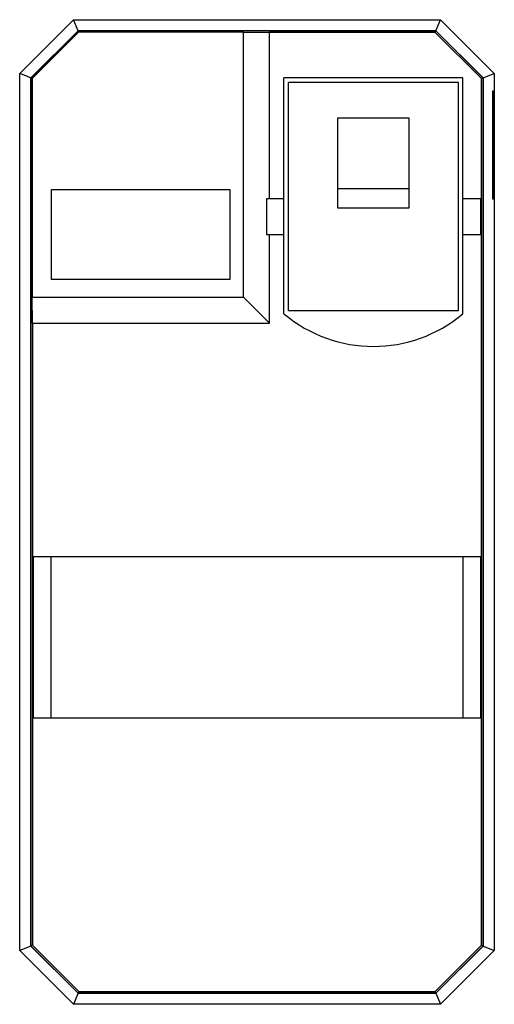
# Model space of a CAD drawing. Header units: millimetres. Extents: x 5.3 to 18.8, y 2.7 to 30.6.
import ezdxf

# ---------------------------------------------------------------- set-up
doc = ezdxf.new("R2010")
doc.units = ezdxf.units.MM
doc.header["$LTSCALE"] = 2.156494
doc.layers.get('0').update_dxf_attribs({"linetype": 'CONTINUOUS'})

msp = doc.modelspace()

# ---------------------------------------------------------------- linework, layer by layer
at = {"color": 7, "linetype": 'Continuous'}
for p, q in [((5.289, 29.068), (6.813, 30.592)), ((6.943, 30.278), (6.813, 30.592)), ((6.813, 30.592), (17.227, 30.592)), ((17.097, 30.278), (17.227, 30.592)), ((17.227, 30.592), (18.751, 29.068)), ((6.943, 30.278), (5.603, 28.938)), ((5.605, 28.937), (6.944, 30.276)), ((6.959, 30.24), (5.641, 28.923)), ((17.097, 30.278), (6.943, 30.278)), ((6.959, 30.24), (6.944, 30.276)), ((6.944, 30.276), (17.096, 30.276)), ((11.639, 30.24), (6.959, 30.24)), ((11.639, 22.718), (11.639, 30.24)), ((11.639, 30.24), (12.377, 30.231)), ((12.377, 25.512), (12.377, 30.231)), ((17.077, 30.231), (12.377, 30.231)), ((17.077, 30.231), (17.096, 30.276)), ((18.389, 28.919), (17.077, 30.231)), ((17.096, 30.276), (18.435, 28.937)), ((18.437, 28.938), (17.097, 30.278)), ((5.289, 4.176), (5.289, 29.068)), ((5.603, 28.938), (5.289, 29.068)), ((18.437, 28.938), (18.751, 29.068)), ((18.751, 29.068), (18.751, 4.176)), ((5.603, 28.938), (5.603, 4.306)), ((5.605, 4.307), (5.605, 28.937)), ((5.641, 28.923), (5.605, 28.937)), ((5.641, 28.923), (5.641, 22.718)), ((12.782, 22.25), (12.782, 28.941)), ((17.862, 28.941), (12.782, 28.941)), ((12.909, 22.337), (12.909, 28.814)), ((17.735, 28.814), (12.909, 28.814)), ((17.735, 22.337), (17.735, 28.814)), ((17.862, 22.25), (17.862, 28.941)), ((18.389, 28.919), (18.435, 28.937)), ((18.389, 4.326), (18.389, 28.919)), ((18.435, 28.937), (18.435, 4.307)), ((18.437, 4.306), (18.437, 28.938)), ((18.697, 28.56), (18.697, 25.512)), ((18.733, 28.56), (18.697, 28.56)), ((18.733, 25.512), (18.733, 28.56)), ((14.306, 27.798), (14.306, 25.258)), ((16.338, 27.798), (14.306, 27.798)), ((16.338, 25.258), (16.338, 27.798)), ((6.178, 25.766), (6.178, 23.226)), ((11.258, 25.766), (6.178, 25.766)), ((11.258, 23.226), (11.258, 25.766)), ((16.338, 25.792), (14.306, 25.792)), ((12.285, 25.512), (12.285, 24.496)), ((12.782, 25.512), (12.285, 25.512)), ((18.37, 25.512), (17.862, 25.512)), ((18.37, 24.496), (18.37, 25.512)), ((18.697, 25.512), (18.733, 25.512)), ((14.306, 25.258), (16.338, 25.258)), ((12.285, 24.496), (12.782, 24.496)), ((12.377, 21.98), (12.377, 24.496)), ((17.862, 24.496), (18.37, 24.496)), ((6.178, 23.226), (11.258, 23.226)), ((5.65, 21.98), (5.641, 22.718)), ((5.641, 22.718), (11.639, 22.718)), ((12.377, 21.98), (11.639, 22.718)), ((12.909, 22.337), (17.735, 22.337)), ((5.65, 21.98), (5.65, 4.326)), ((5.65, 21.98), (12.377, 21.98)), ((5.67, 15.352), (5.67, 10.78)), ((18.37, 15.352), (5.67, 15.352)), ((6.178, 10.78), (6.178, 15.352)), ((17.862, 15.352), (17.862, 10.78)), ((18.37, 10.78), (18.37, 15.352)), ((5.67, 10.78), (18.37, 10.78)), ((5.603, 4.306), (5.289, 4.176)), ((5.603, 4.306), (6.943, 2.966)), ((5.65, 4.326), (5.605, 4.307)), ((6.944, 2.969), (5.605, 4.307)), ((5.65, 4.326), (6.963, 3.014)), ((17.077, 3.014), (18.389, 4.326)), ((18.435, 4.307), (17.096, 2.969)), ((17.097, 2.966), (18.437, 4.306)), ((18.389, 4.326), (18.435, 4.307)), ((18.437, 4.306), (18.751, 4.176)), ((6.813, 2.652), (5.289, 4.176)), ((18.751, 4.176), (17.227, 2.652)), ((6.943, 2.966), (6.813, 2.652)), ((6.943, 2.966), (17.097, 2.966)), ((6.963, 3.014), (6.944, 2.969)), ((17.096, 2.969), (6.944, 2.969)), ((6.963, 3.014), (17.077, 3.014)), ((17.077, 3.014), (17.096, 2.969)), ((17.097, 2.966), (17.227, 2.652)), ((17.227, 2.652), (6.813, 2.652))]:
    msp.add_line(p, q, dxfattribs=at)
msp.add_arc((15.322, 25.258), 3.937, 229.8222, 310.1778, dxfattribs=at)

doc.saveas('drawing.dxf')
